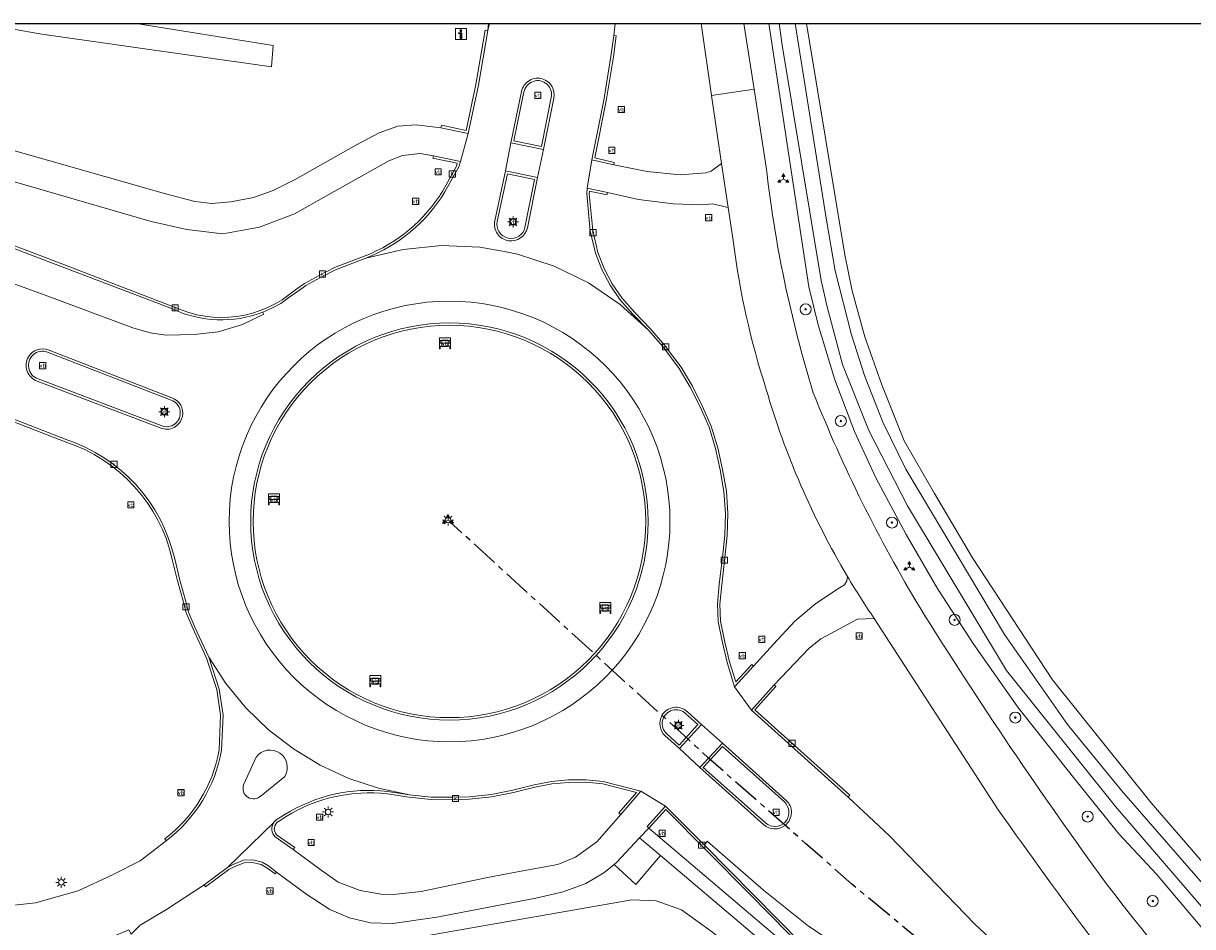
# Model space of a CAD drawing. Header units: metres. Extents: x 229229 to 231729, y 593167 to 595667.
# Tile 103 of 256: x 229549 to 229655, y 595585 to 595667. Entities that reach past the tile are written whole.
import ezdxf
from ezdxf.enums import TextEntityAlignment as Align

# ---------------------------------------------------------------- set-up
doc = ezdxf.new("R2010")
doc.units = ezdxf.units.M
doc.linetypes.add('CENTERX2', pattern=[4, 2.5, -0.5, 0.5, -0.5])
for name, color, linetype, lineweight in [('B-WE-GR-BOOM-S', 90, 'Continuous', 25), ('B-WE-GR-GRAS-GV', 60, 'Continuous', 13), ('B-WE-GR-GROENVOORZIENING-GV', 80, 'Continuous', 18), ('B-WE-IE-MEUBILAIR_WEGMEUBILAIR-S', 7, 'Continuous', 25), ('B-WE-KL-ET_LS_OV_LICHTMAST-S', 190, 'Continuous', 25), ('B-WE-OG-WATER-GV', 130, 'Continuous', 18), ('B-WE-OG-WATER_SLOOT-GV', 120, 'Continuous', 18), ('B-WE-OG-WEG-GV', 7, 'Continuous', 18), ('B-WE-RI-GWA_KOLK-S', 30, 'Continuous', 25), ('B-WE-VH-VERHARDING_ASFALT-GV', 252, 'Continuous', 18), ('B-WE-VH-VERHARDING_BEDRIJFSVLOERPLAAT-GV', 252, 'Continuous', 18), ('B-WE-VH-VERHARDING_BETON-GV', 252, 'Continuous', 18), ('B-WE-VH-VERHARDING_GESLOTEN-GV', 252, 'Continuous', 18), ('B-WE-VH-VERHARDING_OPEN-GV', 252, 'Continuous', 18), ('B-WE-VH-VERHARDING_TEGEL-GV', 252, 'Continuous', 18), ('B-WE-VW-BEWEGWIJZERING_DRAAGCONSTRUCTIE-S', 7, 'Continuous', 25), ('B-WE-VW-VERKEERSTEKEN_BORD-S', 7, 'Continuous', 25)]:
    doc.layers.add(name, color=color, linetype=linetype, lineweight=lineweight)
doc.layers.add('TOPOT03', color=30, linetype='CENTERX2')
doc.styles.add('NLCS-ISO', font='NLCS-ISO.ttf')

# ---------------------------------------------------------------- blocks, each defined once
blk = doc.blocks.new('SIE-WEG_VERKEERSBORD-SO')
at = {"color": 0, "linetype": 'ByBlock', "lineweight": 18}
blk.add_lwpolyline([(-1.125, -1.125), (1.125, -1.125), (1.125, 1.125), (-1.125, 1.125)], close=True, dxfattribs=at)
at = {"color": 0, "linetype": 'ByBlock', "lineweight": 18, "style": 'NLCS-ISO'}
blk.add_text('vb', height=1.5, dxfattribs=at).set_placement((0, 0), align=Align.MIDDLE_CENTER)
blk = doc.blocks.new('SIE-WEG_SCHRIKHEK-SO')
at = {"color": 0, "linetype": 'ByBlock', "lineweight": 18}
for points in [[(1.75, -1), (1.75, -2), (2, -2), (2, 2), (-2, 2), (-2, -2), (-1.75, -2), (-1.75, -1)], [(-2, 1), (2, 1)], [(-2, 0), (2, 0)], [(-1.75, 1), (-1.75, 0)], [(1.75, 0), (1.75, 1)], [(-2, -1), (2, -1)]]:
    blk.add_lwpolyline(points, dxfattribs=at)
blk = doc.blocks.new('SIE-WEG_VERKEERSBORD_WEGWIJZER-SO')
at = {"linetype": 'ByBlock', "lineweight": 18}
h = blk.add_hatch(color=0, dxfattribs=at)
h.dxf.hatch_style = 1
h.paths.add_polyline_path([(0.5, 1), (0, 2), (-0.5, 1)])
h = blk.add_hatch(color=0, dxfattribs=at)
h.dxf.hatch_style = 1
h.paths.add_polyline_path([(-1.38, -0.22), (-2, -1.15), (-0.88, -1.09)])
h = blk.add_hatch(color=0, dxfattribs=at)
h.dxf.hatch_style = 1
h.paths.add_polyline_path([(1.38, -0.22), (2, -1.15), (0.88, -1.09)])
at = {"color": 0, "linetype": 'ByBlock', "lineweight": 18}
for points in [[(-1.13, -0.65), (0, 0)], [(0, 1), (0, 0)], [(1.13, -0.65), (0, 0)]]:
    blk.add_lwpolyline(points, dxfattribs=at)
for points in [[(0.5, 1), (0, 2), (-0.5, 1)], [(-1.38, -0.22), (-2, -1.15), (-0.88, -1.09)], [(1.38, -0.22), (2, -1.15), (0.88, -1.09)]]:
    blk.add_lwpolyline(points, close=True, dxfattribs=at)
blk = doc.blocks.new('SIE-WEG_VERKEERSBORD_INFORMATIE-SO')
at = {"linetype": 'ByBlock', "lineweight": 18}
h = blk.add_hatch(color=0, dxfattribs=at)
h.dxf.hatch_style = 1
h.paths.add_polyline_path([(0.32, 0.49), (-0.82, 0.49), (-0.82, 0.19), (-0.32, 0.19), (-0.32, -1.62), (0.32, -1.62)])
h = blk.add_hatch(color=0, dxfattribs=at)
h.dxf.hatch_style = 1
edge = h.paths.add_edge_path()
edge.add_arc((0, 1.25), 0.373, 0, 360)
at = {"color": 0, "linetype": 'ByBlock', "lineweight": 18}
for points in [[(-2, -2), (2, -2), (2, 2), (-2, 2)], [(0.32, 0.49), (-0.82, 0.49), (-0.82, 0.19), (-0.32, 0.19), (-0.32, -1.62), (0.32, -1.62)]]:
    blk.add_lwpolyline(points, close=True, dxfattribs=at)
blk.add_circle((0, 1.25), 0.373, dxfattribs=at)
blk = doc.blocks.new('SKL-ET_OV_LICHTMAST-SO')
at = {"color": 0, "linetype": 'ByBlock', "lineweight": 18}
for points in [[(-1.25, 0), (-2, 0)], [(-1.41, 1.41), (-0.88, 0.88)], [(0, 2), (0, 1.25)], [(0.88, 0.88), (1.41, 1.41)], [(2, 0), (1.25, 0)], [(-1.41, -1.41), (-0.88, -0.88)], [(0, -1.25), (0, -2)], [(0.88, -0.88), (1.41, -1.41)]]:
    blk.add_lwpolyline(points, dxfattribs=at)
blk.add_circle((0, 0), 1, dxfattribs=at)
blk = doc.blocks.new('SRI-KOLK-SO')
at = {"color": 0, "linetype": 'ByBlock', "lineweight": 18}
blk.add_lwpolyline([(-1.125, -1.125), (1.125, -1.125), (1.125, 1.125), (-1.125, 1.125)], close=True, dxfattribs=at)
at = {"color": 0, "linetype": 'ByBlock', "lineweight": 18, "style": 'NLCS-ISO'}
blk.add_text('k', height=1.5, dxfattribs=at).set_placement((0, 0), align=Align.MIDDLE_CENTER)
blk = doc.blocks.new('SGR-BOOM_01-SO')
at = {"linetype": 'ByBlock', "lineweight": 18}
h = blk.add_hatch(color=0, dxfattribs=at)
h.dxf.hatch_style = 1
edge = h.paths.add_edge_path()
edge.add_arc((0, 0), 0.25, 0, 360)
at = {"color": 0, "linetype": 'ByBlock', "lineweight": 18}
for radius in [2, 0.25]:
    blk.add_circle((0, 0), radius, dxfattribs=at)

msp = doc.modelspace()

# ---------------------------------------------------------------- linework, layer by layer
msp.add_lwpolyline([(231729.346, 593166.818), (229229.346, 593166.818), (229229.346, 595666.818), (231729.346, 595666.818)], close=True)
at = {"layer": 'B-WE-GR-GRAS-GV'}
msp.add_lwpolyline([(229619.994, 595666.818), (229623.459, 595645.85), (229624.139, 595642.594), (229625.262, 595638.424), (229626.804, 595634.084), (229628.823, 595629.014), (229631.588, 595624.22), (229635.023, 595618.399), (229642.269, 595607.344), (229651.186, 595596.22), (229658.957, 595587.245)], dxfattribs=at)
at = {"layer": 'B-WE-GR-GROENVOORZIENING-GV'}
for points in [[(229614.311, 595666.818), (229615.239, 595660.869), (229616.343, 595653.793)], [(229656.789, 595583.726), (229651.671, 595589.754), (229648.257, 595593.401), (229644.157, 595598.52), (229639.135, 595604.894), (229635.127, 595610.563), (229631.881, 595615.561), (229629.03, 595620.533), (229626.271, 595625.662), (229624.323, 595629.845), (229622.547, 595634.517), (229621.057, 595639.5), (229620.199, 595642.955), (229616.579, 595666.818)]]:
    msp.add_lwpolyline(points, dxfattribs=at)
for points in [[(229616.343, 595653.793, 0.0467789), (229620.609, 595633.35)], [(229620.609, 595633.35, 0.0404964), (229630.269, 595613.869)], [(229630.269, 595613.869, 0.0180883), (229647.125, 595588.911)], [(229647.125, 595588.911, 0.0387156), (229701.202, 595529.192)]]:
    msp.add_lwpolyline(points, format="xyb", dxfattribs=at)
at = {"layer": 'B-WE-OG-WATER-GV'}
for points in [[(229617.504, 595666.818), (229617.788, 595664.841), (229621.317, 595643.523), (229621.867, 595641.137), (229623.261, 595635.926), (229625.645, 595629.944), (229629.131, 595623.117), (229638.099, 595608.199), (229647.955, 595595.889), (229661.678, 595579.927), (229685.312, 595553.766)], [(229685.312, 595553.766), (229686.39, 595552.472), (229687.36, 595551.394), (229687.744, 595551.346), (229688.127, 595551.741), (229688.115, 595552.065), (229687.971, 595552.544), (229684.449, 595556.451), (229661.974, 595581.861), (229648.502, 595597.324), (229643.623, 595603.297), (229637.909, 595611.454), (229628.989, 595626.446), (229626.898, 595630.704), (229625.247, 595634.924), (229624.073, 595638.594), (229622.592, 595644.388), (229621.774, 595649.17), (229618.965, 595666.818)]]:
    msp.add_lwpolyline(points, dxfattribs=at)
at = {"layer": 'B-WE-OG-WATER_SLOOT-GV'}
for points in [[(229545.228, 595666.818), (229550.751, 595665.837), (229571.561, 595662.872), (229571.704, 595664.806)], [(229571.704, 595664.806), (229559.298, 595666.818)], [(229616.579, 595666.818), (229620.199, 595642.955), (229621.057, 595639.5), (229622.547, 595634.517), (229624.323, 595629.845), (229626.271, 595625.662), (229629.03, 595620.533), (229631.881, 595615.561), (229635.127, 595610.563), (229639.135, 595604.894), (229644.157, 595598.52), (229648.257, 595593.401), (229651.671, 595589.754), (229656.789, 595583.726)], [(229621.317, 595643.523), (229617.788, 595664.841), (229617.504, 595666.818)], [(229618.965, 595666.818), (229621.774, 595649.17), (229622.592, 595644.388), (229624.073, 595638.594), (229625.247, 595634.924), (229626.898, 595630.704), (229628.989, 595626.446), (229637.909, 595611.454), (229643.623, 595603.297), (229648.502, 595597.324), (229661.974, 595581.861)], [(229658.957, 595587.245), (229651.186, 595596.22), (229642.269, 595607.344), (229635.023, 595618.399), (229631.588, 595624.22), (229628.823, 595629.014), (229626.804, 595634.084), (229625.262, 595638.424), (229624.139, 595642.594), (229623.459, 595645.85), (229619.994, 595666.818)], [(229661.678, 595579.927), (229647.955, 595595.889), (229638.099, 595608.199), (229629.131, 595623.117), (229625.645, 595629.944), (229623.261, 595635.926), (229621.867, 595641.137), (229621.317, 595643.523)], [(229661.184, 595543.953), (229644.698, 595557.028), (229626.3, 595572.08), (229611.466, 595584.497), (229608.668, 595586.536), (229606.375, 595587.326), (229604.192, 595587.431), (229586.581, 595584.341), (229568.8, 595581.093), (229565.142, 595580.189), (229563.953, 595579.457), (229563.352, 595577.914), (229564.054, 595574.389), (229564.728, 595573.37), (229565.877, 595573.169), (229567.052, 595573.056), (229591.394, 595577.529), (229603.151, 595580.167), (229605.01, 595580.498), (229623.88, 595565.405), (229629.073, 595561.328), (229647.082, 595547.159), (229652.956, 595542.424), (229659.78, 595537.493)]]:
    msp.add_lwpolyline(points, dxfattribs=at)
at = {"layer": 'B-WE-OG-WEG-GV'}
for points in [[(229552.879, 595628.919), (229546.336, 595631.448), (229542.609, 595632.872), (229542.687, 595633.077), (229540.713, 595633.801), (229533.921, 595637.181), (229528.513, 595639.909), (229523.017, 595642.149), (229512.993, 595645.313), (229501.599, 595648.233), (229490.211, 595650.459), (229479.604, 595652.003), (229377.802, 595666.818)], [(229508.594, 595666.818), (229535.239, 595658.976), (229561.879, 595651.415), (229564.626, 595650.692), (229566.156, 595650.498), (229567.885, 595650.653), (229569.916, 595651.04), (229571.69, 595651.674), (229573.685, 595652.681), (229579.198, 595655.796), (229581.294, 595656.913), (229583.002, 595657.496), (229584.656, 595657.62), (229586.896, 595657.36), (229586.958, 595657.593), (229589.185, 595657.109), (229590.061, 595661.275), (229590.893, 595666.2), (229591.129, 595666.168), (229591.189, 595666.818)], [(229559.298, 595666.818), (229571.704, 595664.806), (229571.561, 595662.872), (229550.751, 595665.837), (229545.228, 595666.818)], [(229602.541, 595665.731), (229602.759, 595665.702), (229602.503, 595663.779), (229601.867, 595659.811), (229600.813, 595654.638), (229602.584, 595654.226), (229602.534, 595654.012), (229605.561, 595653.411), (229608.567, 595653.097), (229610.876, 595653.275), (229611.357, 595653.432), (229612.31, 595654.116), (229611.913, 595656.776), (229611.401, 595660.27), (229610.443, 595666.818)], [(229602.679, 595666.818), (229602.541, 595665.731)], [(229587.065, 595651.662), (229588.299, 595653.895), (229588.375, 595654.149), (229586.16, 595654.621), (229586.217, 595654.83), (229585.005, 595655.021), (229583.401, 595654.856), (229582.189, 595654.372), (229576.732, 595651.324), (229573.631, 595649.569), (229570.47, 595648.358), (229567.143, 595647.768), (229563.878, 595648.141), (229560.656, 595648.879), (229535.883, 595656.053), (229534.817, 595652.035), (229545.282, 595649.242), (229544.933, 595647.93), (229552.404, 595645.104), (229562.669, 595641.157)], [(229601.969, 595651.507), (229601.923, 595651.292), (229600.336, 595651.625), (229600.311, 595651.384), (229600.635, 595648.056), (229601.09, 595646.064), (229601.67, 595644.611), (229602.405, 595643.222), (229603.271, 595641.943), (229604.439, 595640.62), (229605.847, 595639.183), (229607.148, 595637.683), (229608.646, 595635.683), (229609.662, 595633.964), (229610.553, 595632.171), (229611.371, 595630.321), (229611.966, 595628.355), (229612.393, 595626.409), (229612.738, 595624.443), (229612.878, 595622.436), (229612.815, 595620.438), (229612.608, 595618.423), (229612.317, 595615.965), (229612.148, 595614.223), (229612.198, 595612.675), (229612.569, 595610.906), (229613.014, 595608.972), (229613.582, 595607.16), (229615.038, 595608.738), (229615.2, 595608.589), (229617.017, 595610.586), (229618.947, 595612.669), (229620.848, 595614.264), (229622.966, 595615.687), (229623.423, 595615.965), (229623.646, 595616.328), (229623.696, 595616.73)], [(229613.351, 595647.146), (229612.904, 595650.136), (229611.483, 595650.486), (229610.513, 595650.384), (229607.908, 595650.479), (229604.793, 595650.853), (229601.969, 595651.507)], [(229573.714, 595642.689), (229574.161, 595642.99), (229574.534, 595643.256), (229575.879, 595643.992), (229577.253, 595644.693), (229580.02, 595645.761)], [(229566.821, 595601.002), (229566.943, 595604.146), (229566.605, 595606.472), (229565.674, 595609.33), (229564.419, 595612.04), (229563.838, 595613.409), (229563.578, 595614.388), (229563.034, 595616.319), (229562.573, 595618.255)], [(229637.359, 595595.575), (229626.121, 595612.914), (229624.623, 595612.848), (229621.299, 595611.065), (229620.2, 595610.184), (229617.06, 595606.887), (229617.223, 595606.74), (229615.327, 595604.635), (229623.914, 595596.905), (229623.767, 595596.741), (229627.492, 595593.217), (229635.223, 595585.237), (229641.285, 595579.582), (229650.065, 595571.424), (229658.379, 595563.255)], [(229572.018, 595593.312), (229573.656, 595592.168), (229573.524, 595591.991), (229575.919, 595590.204), (229577.583, 595589.042), (229579.57, 595588.277), (229581.473, 595587.938), (229582.601, 595587.895), (229585.093, 595588.168), (229591.124, 595589.444), (229594.294, 595590.065), (229597.473, 595590.63), (229599.081, 595591.279), (229601.02, 595592.693), (229603.179, 595595.17), (229603.013, 595595.314), (229604.599, 595597.143), (229601.552, 595597.924), (229600.036, 595598.089), (229598.452, 595598.067), (229596.926, 595597.933), (229595.383, 595597.634), (229593.454, 595597.135), (229591.471, 595596.765), (229589.47, 595596.541), (229587.985, 595596.493), (229585.992, 595596.512), (229584.013, 595596.726), (229582.021, 595597.024)], [(229572.868, 595594.961), (229572.176, 595594.536)], [(229545.467, 595586.63), (229550.182, 595587.146), (229554.05, 595588.234), (229557.165, 595589.678), (229559.658, 595590.947), (229562.014, 595592.766), (229561.885, 595592.944)], [(229623.013, 595577.663), (229606.76, 595591.437), (229604.533, 595588.81), (229602.587, 595590.629), (229601.642, 595589.865), (229600.024, 595588.917), (229597.96, 595588.141), (229595.491, 595587.572), (229586.514, 595585.871), (229582.53, 595585.293), (229580.522, 595585.35), (229578.622, 595585.8), (229576.833, 595586.552), (229574.656, 595587.978), (229572.002, 595589.945), (229571.871, 595589.768), (229571.143, 595590.321), (229570.621, 595590.629), (229569.846, 595590.815), (229569.065, 595590.791), (229568.246, 595590.446), (229567.704, 595590.18), (229565.58, 595588.619), (229565.45, 595588.796), (229562.041, 595586.544), (229559.651, 595585.137), (229558.862, 595584.309)], [(229586.581, 595584.341), (229604.192, 595587.431), (229606.375, 595587.326), (229608.668, 595586.536), (229611.466, 595584.497)]]:
    msp.add_lwpolyline(points, dxfattribs=at)
for points in [[(229580.02, 595645.761, 0.1645281), (229587.065, 595651.662)], [(229616.345, 595633.66, -0.0467172), (229613.351, 595647.146)], [(229562.669, 595641.157, 0.2982358), (229573.714, 595642.689)], [(229587.66, 595639.472, 0.4142471), (229569.888, 595621.7)], [(229605.432, 595621.7, 0.4142471), (229587.66, 595639.472)], [(229623.696, 595616.73, -0.0634803), (229616.345, 595633.66)], [(229562.573, 595618.255, 0.2638767), (229552.879, 595628.919)], [(229569.888, 595621.7, 0.4142471), (229587.66, 595603.928)], [(229587.66, 595603.928, 0.4142471), (229605.432, 595621.7)], [(229561.885, 595592.944, 0.1866861), (229566.821, 595601.002)], [(229582.021, 595597.024, 0.1699018), (229572.868, 595594.961)], [(229654.95, 595572.02, -0.0131369), (229637.359, 595595.575)], [(229572.176, 595594.536, 0.46573), (229572.018, 595593.312)]]:
    msp.add_lwpolyline(points, format="xyb", dxfattribs=at)
msp.add_lwpolyline([(229605.721, 595593.932), (229623.761, 595578.575), (229623.887, 595578.755), (229614.794, 595587.99), (229607.243, 595595.603)], close=True, dxfattribs=at)
at = {"layer": 'B-WE-VH-VERHARDING_ASFALT-GV'}
for points in [[(229377.802, 595666.818), (229479.604, 595652.003), (229490.211, 595650.459), (229501.599, 595648.233), (229512.993, 595645.313), (229523.017, 595642.149), (229528.513, 595639.909), (229533.921, 595637.181), (229540.713, 595633.801), (229542.687, 595633.077), (229546.415, 595631.653), (229552.953, 595629.126)], [(229498.692, 595666.818), (229513.648, 595662.429), (229534.697, 595656.388), (229535.883, 595656.053), (229560.656, 595648.879), (229563.878, 595648.141), (229567.143, 595647.768), (229570.47, 595648.358), (229573.631, 595649.569), (229576.732, 595651.324), (229582.189, 595654.372), (229583.401, 595654.856), (229585.005, 595655.021), (229586.217, 595654.83), (229588.654, 595654.315), (229589.36, 595656.832)], [(229589.36, 595656.832), (229586.896, 595657.36), (229584.656, 595657.62), (229583.002, 595657.496), (229581.294, 595656.913), (229579.198, 595655.796), (229573.685, 595652.681), (229571.69, 595651.674), (229569.916, 595651.04), (229567.885, 595650.653), (229566.156, 595650.498), (229564.626, 595650.692), (229561.879, 595651.415), (229535.239, 595658.976), (229508.594, 595666.818)], [(229580.1, 595645.556), (229583.478, 595646.343), (229586.937, 595646.687), (229590.41, 595646.547), (229592.794, 595646.115), (229593.83, 595645.927), (229597.131, 595644.839), (229600.25, 595643.303), (229603.125, 595641.349), (229605.685, 595639.034), (229604.278, 595640.47), (229603.097, 595641.808), (229602.216, 595643.109), (229601.47, 595644.518), (229600.879, 595645.998), (229600.417, 595648.021), (229600.09, 595651.385), (229600.142, 595651.891), (229600.555, 595654.472), (229601.651, 595659.85), (229602.285, 595663.811), (229602.541, 595665.731), (229602.679, 595666.818)], [(229591.293, 595666.818), (229591.129, 595666.168), (229590.306, 595661.22), (229589.36, 595656.832), (229588.654, 595654.315), (229588.503, 595653.809), (229587.255, 595651.551)], [(229591.189, 595666.818), (229591.129, 595666.168), (229591.293, 595666.818)], [(229616.343, 595653.793), (229615.239, 595660.869), (229611.401, 595660.27), (229611.913, 595656.776), (229612.31, 595654.116), (229612.904, 595650.136), (229613.351, 595647.146)], [(229592.745, 595653.464), (229593.235, 595655.998), (229594.192, 595660.646)], [(229597.1, 595660.044), (229596.169, 595655.398), (229595.622, 595652.862), (229594.719, 595648.294)], [(229591.768, 595648.931), (229592.745, 595653.464)], [(229641.285, 595579.582), (229635.223, 595585.237), (229627.492, 595593.217), (229623.767, 595596.741), (229615.016, 595604.619), (229613.486, 595606.731), (229612.802, 595608.914), (229612.354, 595610.859), (229611.979, 595612.649), (229611.928, 595614.23), (229612.098, 595615.989), (229612.244, 595617.218), (229612.389, 595618.447), (229612.595, 595620.453), (229612.658, 595622.432), (229612.519, 595624.416), (229612.177, 595626.366), (229611.753, 595628.299), (229611.164, 595630.244), (229610.354, 595632.078), (229609.469, 595633.859), (229608.463, 595635.561), (229606.977, 595637.545), (229605.685, 595639.034), (229603.125, 595641.349), (229600.25, 595643.303), (229597.131, 595644.839), (229593.83, 595645.927), (229592.794, 595646.115), (229590.41, 595646.547), (229586.937, 595646.687), (229583.478, 595646.343), (229580.1, 595645.556), (229577.343, 595644.492), (229575.982, 595643.797), (229574.651, 595643.069), (229574.286, 595642.809), (229573.117, 595641.983), (229572.386, 595641.451), (229571.592, 595641.018), (229570.763, 595640.656), (229570.865, 595640.477), (229568.927, 595639.54), (229566.733, 595638.877), (229564.563, 595638.63), (229562.009, 595638.59), (229560.562, 595638.772), (229559.008, 595639.232), (229551.058, 595642.209), (229545.802, 595644.115)], [(229551.344, 595637.245), (229562.538, 595632.898)], [(229561.481, 595630.178), (229550.35, 595634.419)], [(229562.787, 595618.305), (229563.247, 595616.374), (229563.79, 595614.446), (229564.047, 595613.481), (229564.62, 595612.129), (229565.879, 595609.411), (229567.428, 595607.022), (229569.236, 595604.822), (229571.279, 595602.838), (229573.532, 595601.097), (229575.967, 595599.621), (229578.552, 595598.427), (229581.255, 595597.531), (229584.041, 595596.944), (229586.005, 595596.732), (229587.982, 595596.713), (229589.454, 595596.761), (229591.439, 595596.983), (229593.406, 595597.35), (229595.334, 595597.849), (229596.895, 595598.151), (229598.441, 595598.287), (229600.046, 595598.309), (229601.591, 595598.141), (229604.998, 595597.268), (229607.225, 595595.917), (229610.745, 595592.393), (229611.01, 595592.742), (229616.088, 595588.302), (229620.159, 595585.049), (229625.606, 595581.453)], [(229623.696, 595616.73), (229623.646, 595616.328), (229623.423, 595615.965), (229622.966, 595615.687), (229620.848, 595614.264), (229618.947, 595612.669), (229617.017, 595610.586), (229615.2, 595608.589), (229613.486, 595606.731)], [(229613.486, 595606.731), (229615.016, 595604.619), (229617.06, 595606.887), (229620.2, 595610.184), (229621.299, 595611.065), (229624.623, 595612.848), (229626.121, 595612.914)], [(229626.121, 595612.914), (229637.359, 595595.575)], [(229582.05, 595597.242), (229584.041, 595596.944), (229581.255, 595597.531), (229578.552, 595598.427), (229575.967, 595599.621), (229573.532, 595601.097), (229571.279, 595602.838), (229569.236, 595604.822), (229567.428, 595607.022), (229565.879, 595609.411), (229566.82, 595606.522), (229567.164, 595604.158), (229567.04, 595600.982)], [(229609.229, 595604.446), (229610.473, 595603.311)], [(229610.473, 595603.311), (229612.373, 595601.613), (229618.134, 595596.463)], [(229616.128, 595594.233), (229610.336, 595599.403), (229608.486, 595601.12), (229607.204, 595602.289)], [(229569.031, 595597.84), (229570.172, 595600.364)], [(229572.748, 595598.603), (229570.603, 595596.862)], [(229571.761, 595594.432), (229567.576, 595590.362), (229568.155, 595590.646), (229569.017, 595591.01), (229569.869, 595591.036), (229570.704, 595590.835), (229571.266, 595590.504), (229572.002, 595589.945), (229574.656, 595587.978), (229576.833, 595586.552), (229578.622, 595585.8), (229580.522, 595585.35), (229582.53, 595585.293), (229586.514, 595585.871), (229595.491, 595587.572), (229597.96, 595588.141), (229600.024, 595588.917), (229601.642, 595589.865), (229602.587, 595590.629), (229602.795, 595590.797), (229604.881, 595593.029), (229605.721, 595593.932), (229605.561, 595594.077), (229607.225, 595595.917), (229604.998, 595597.268)], [(229604.998, 595597.268), (229603.179, 595595.17), (229601.02, 595592.693), (229599.081, 595591.279), (229597.473, 595590.63), (229594.294, 595590.065), (229591.124, 595589.444), (229585.093, 595588.168), (229582.601, 595587.895), (229581.473, 595587.938), (229579.57, 595588.277), (229577.583, 595589.042), (229575.919, 595590.204), (229573.524, 595591.991), (229571.874, 595593.145)], [(229548.776, 595581.772), (229552.49, 595582.451), (229555.916, 595583.568), (229558.632, 595584.707), (229558.862, 595584.309), (229559.651, 595585.137), (229562.041, 595586.544), (229565.45, 595588.796), (229567.576, 595590.362), (229571.761, 595594.432), (229571.796, 595594.481), (229571.825, 595594.517), (229571.853, 595594.549), (229571.88, 595594.577), (229571.907, 595594.604), (229571.934, 595594.629), (229571.967, 595594.656), (229571.997, 595594.679), (229572.034, 595594.705), (229572.059, 595594.722), (229572.752, 595595.148)], [(229562.014, 595592.766), (229559.658, 595590.947), (229557.165, 595589.678), (229554.05, 595588.234), (229550.182, 595587.146), (229545.467, 595586.63)]]:
    msp.add_lwpolyline(points, dxfattribs=at)
for points in [[(229594.192, 595660.646, -0.4599738), (229596.148, 595661.766)], [(229596.148, 595661.766, -0.3785176), (229597.1, 595660.044)], [(229620.609, 595633.35, -0.0467789), (229616.343, 595653.793)], [(229587.255, 595651.551, -0.1645568), (229580.1, 595645.556)], [(229593.023, 595647.133, -0.4325053), (229591.768, 595648.931)], [(229594.719, 595648.294, -0.3931145), (229593.023, 595647.133)], [(229613.351, 595647.146, 0.0467172), (229616.345, 595633.66)], [(229567.715, 595621.7, -0.4142113), (229587.671, 595641.656)], [(229587.671, 595641.656, -0.4142259), (229607.628, 595621.7)], [(229550.35, 595634.419, -0.4786848), (229549.538, 595636.606)], [(229549.538, 595636.606, -0.3617389), (229551.344, 595637.245)], [(229616.345, 595633.66, 0.0634803), (229623.696, 595616.73)], [(229630.269, 595613.869, -0.0404964), (229620.609, 595633.35)], [(229562.538, 595632.898, -0.3794134), (229563.485, 595631.209)], [(229563.485, 595631.209, -0.4715842), (229561.481, 595630.178)], [(229552.953, 595629.126, -0.263715), (229562.787, 595618.305)], [(229587.671, 595601.743, -0.4142259), (229567.715, 595621.7)], [(229607.628, 595621.7, -0.4142406), (229587.671, 595601.743)], [(229623.696, 595616.73, 0.0145374), (229626.121, 595612.914)], [(229626.121, 595612.914, -0.0145374), (229623.696, 595616.73)], [(229647.125, 595588.911, -0.0180883), (229630.269, 595613.869)], [(229606.904, 595604.12, -0.4932862), (229609.229, 595604.446)], [(229607.204, 595602.289, -0.3527392), (229606.904, 595604.12)], [(229567.04, 595600.982, -0.1872583), (229562.014, 595592.766)], [(229570.172, 595600.364, -0.9602711), (229572.748, 595598.603)], [(229570.603, 595596.862, -0.8063676), (229569.031, 595597.84)], [(229572.752, 595595.148, -0.1699329), (229582.05, 595597.242)], [(229618.134, 595596.463, -0.463271), (229618.049, 595594.173)], [(229637.359, 595595.575, 0.0131369), (229654.95, 595572.02)], [(229571.874, 595593.145, -0.3551022), (229571.761, 595594.432)], [(229618.049, 595594.173, -0.3622993), (229616.128, 595594.233)], [(229701.202, 595529.192, -0.0387156), (229647.125, 595588.911)]]:
    msp.add_lwpolyline(points, format="xyb", dxfattribs=at)
for points in [[(229596.169, 595655.398), (229593.235, 595655.998), (229592.745, 595653.464), (229595.622, 595652.862)], [(229600.555, 595654.472), (229600.142, 595651.891), (229601.969, 595651.507), (229604.793, 595650.853), (229607.908, 595650.479), (229610.513, 595650.384), (229611.483, 595650.486), (229612.904, 595650.136), (229612.31, 595654.116), (229611.357, 595653.432), (229610.876, 595653.275), (229608.567, 595653.097), (229605.561, 595653.411), (229602.534, 595654.012)], [(229610.336, 595599.403), (229612.373, 595601.613), (229610.473, 595603.311), (229608.486, 595601.12)]]:
    msp.add_lwpolyline(points, close=True, dxfattribs=at)
at = {"layer": 'B-WE-VH-VERHARDING_BEDRIJFSVLOERPLAAT-GV'}
for points in [[(229586.896, 595657.36), (229589.36, 595656.832), (229590.306, 595661.22), (229591.129, 595666.168), (229590.893, 595666.2), (229590.061, 595661.275), (229589.185, 595657.109), (229586.958, 595657.593)], [(229602.541, 595665.731), (229602.285, 595663.811), (229601.651, 595659.85), (229600.555, 595654.472), (229602.534, 595654.012), (229602.584, 595654.226), (229600.813, 595654.638), (229601.867, 595659.811), (229602.503, 595663.779), (229602.759, 595665.702)], [(229601.969, 595651.507), (229600.142, 595651.891), (229600.09, 595651.385), (229600.417, 595648.021), (229600.879, 595645.998), (229601.47, 595644.518), (229602.216, 595643.109), (229603.097, 595641.808), (229604.278, 595640.47), (229605.685, 595639.034), (229606.977, 595637.545), (229608.463, 595635.561), (229609.469, 595633.859), (229610.354, 595632.078), (229611.164, 595630.244), (229611.753, 595628.299), (229612.177, 595626.366), (229612.519, 595624.416), (229612.658, 595622.432), (229612.595, 595620.453), (229612.389, 595618.447), (229612.244, 595617.218), (229612.098, 595615.989), (229611.928, 595614.23), (229611.979, 595612.649), (229612.354, 595610.859), (229612.802, 595608.914), (229613.486, 595606.731), (229615.2, 595608.589), (229615.038, 595608.738), (229613.582, 595607.16), (229613.014, 595608.972), (229612.569, 595610.906), (229612.198, 595612.675), (229612.148, 595614.223), (229612.317, 595615.965), (229612.608, 595618.423), (229612.815, 595620.438), (229612.878, 595622.436), (229612.738, 595624.443), (229612.393, 595626.409), (229611.966, 595628.355), (229611.371, 595630.321), (229610.553, 595632.171), (229609.662, 595633.964), (229608.646, 595635.683), (229607.148, 595637.683), (229605.847, 595639.183), (229604.439, 595640.62), (229603.271, 595641.943), (229602.405, 595643.222), (229601.67, 595644.611), (229601.09, 595646.064), (229600.635, 595648.056), (229600.311, 595651.384), (229600.336, 595651.625), (229601.923, 595651.292)], [(229623.767, 595596.741), (229623.914, 595596.905), (229615.327, 595604.635), (229617.223, 595606.74), (229617.06, 595606.887), (229615.016, 595604.619)], [(229623.887, 595578.755), (229624.009, 595578.929), (229610.745, 595592.393), (229607.225, 595595.917), (229605.561, 595594.077), (229605.721, 595593.932), (229607.243, 595595.603), (229614.794, 595587.99)], [(229572.002, 595589.945), (229571.266, 595590.504), (229570.704, 595590.835), (229569.869, 595591.036), (229569.017, 595591.01), (229568.155, 595590.646), (229567.576, 595590.362), (229565.45, 595588.796), (229565.58, 595588.619), (229567.704, 595590.18), (229568.246, 595590.446), (229569.065, 595590.791), (229569.846, 595590.815), (229570.621, 595590.629), (229571.143, 595590.321), (229571.871, 595589.768)]]:
    msp.add_lwpolyline(points, close=True, dxfattribs=at)
for points in [[(229596.148, 595661.766, 0.4599738), (229594.192, 595660.646)], [(229597.1, 595660.044, 0.3785176), (229596.148, 595661.766)], [(229594.408, 595660.603, -1.0169), (229596.885, 595660.09)], [(229587.065, 595651.662, -0.1645281), (229580.02, 595645.761)], [(229580.1, 595645.556, 0.1645568), (229587.255, 595651.551)], [(229591.768, 595648.931, 0.4325053), (229593.023, 595647.133)], [(229594.504, 595648.34, -0.9893596), (229591.983, 595648.886)], [(229593.023, 595647.133, 0.3931145), (229594.719, 595648.294)], [(229573.714, 595642.689, -0.2982358), (229562.669, 595641.157)], [(229562.583, 595640.954, 0.2051383), (229570.763, 595640.656)], [(229587.66, 595639.692, 0.4142952), (229569.668, 595621.7)], [(229605.652, 595621.7, 0.4142952), (229587.66, 595639.692)], [(229569.888, 595621.7, -0.4142471), (229587.66, 595639.472)], [(229587.66, 595639.472, -0.4142471), (229605.432, 595621.7)], [(229549.538, 595636.606, 0.4786848), (229550.35, 595634.419)], [(229551.344, 595637.245, 0.3617389), (229549.538, 595636.606)], [(229550.424, 595634.626, -1.0170807), (229551.266, 595637.039)], [(229562.462, 595632.691, -1.0403988), (229561.564, 595630.382)], [(229563.485, 595631.209, 0.3794134), (229562.538, 595632.898)], [(229561.481, 595630.178, 0.4715842), (229563.485, 595631.209)], [(229552.879, 595628.919, -0.2638767), (229562.573, 595618.255)], [(229562.787, 595618.305, 0.263715), (229552.953, 595629.126)], [(229569.668, 595621.7, 0.4142952), (229587.66, 595603.708)], [(229587.66, 595603.928, -0.4142471), (229569.888, 595621.7)], [(229587.66, 595603.708, 0.4141841), (229605.652, 595621.7)], [(229605.432, 595621.7, -0.4142471), (229587.66, 595603.928)], [(229609.229, 595604.446, 0.4932862), (229606.904, 595604.12)], [(229607.351, 595602.453, -1.0247307), (229609.078, 595604.286)], [(229606.904, 595604.12, 0.3527392), (229607.204, 595602.289)], [(229566.821, 595601.002, -0.1866861), (229561.885, 595592.944)], [(229562.014, 595592.766, 0.1872583), (229567.04, 595600.982)], [(229582.05, 595597.242, 0.1699329), (229572.752, 595595.148)], [(229572.868, 595594.961, -0.1699018), (229582.021, 595597.024)], [(229617.987, 595596.3, -0.9928006), (229616.274, 595594.397)], [(229618.049, 595594.173, 0.463271), (229618.134, 595596.463)], [(229571.761, 595594.432, 0.3551022), (229571.874, 595593.145)], [(229572.018, 595593.312, -0.46573), (229572.176, 595594.536)], [(229616.128, 595594.233, 0.3622993), (229618.049, 595594.173)]]:
    msp.add_lwpolyline(points, format="xyb", dxfattribs=at)
for points in [[(229594.192, 595660.646), (229593.235, 595655.998)], [(229593.235, 595655.998), (229596.169, 595655.398), (229597.1, 595660.044)], [(229593.495, 595656.169), (229594.408, 595660.603)], [(229596.885, 595660.09), (229595.997, 595655.658), (229593.495, 595656.169)], [(229587.255, 595651.551), (229588.503, 595653.809), (229588.654, 595654.315), (229586.217, 595654.83), (229586.16, 595654.621), (229588.375, 595654.149), (229588.299, 595653.895), (229587.065, 595651.662)], [(229594.719, 595648.294), (229595.622, 595652.862), (229592.745, 595653.464), (229591.768, 595648.931)], [(229591.983, 595648.886), (229592.914, 595653.204), (229595.364, 595652.691), (229594.504, 595648.34)], [(229562.669, 595641.157), (229552.404, 595645.104), (229544.933, 595647.93), (229544.871, 595647.698), (229562.583, 595640.954)], [(229570.763, 595640.656), (229571.592, 595641.018), (229572.386, 595641.451), (229573.117, 595641.983), (229574.286, 595642.809), (229574.651, 595643.069), (229575.982, 595643.797), (229577.343, 595644.492), (229580.1, 595645.556)], [(229580.02, 595645.761), (229577.253, 595644.693), (229575.879, 595643.992), (229574.534, 595643.256), (229574.161, 595642.99), (229573.714, 595642.689)], [(229551.266, 595637.039), (229562.462, 595632.691)], [(229562.538, 595632.898), (229551.344, 595637.245)], [(229550.35, 595634.419), (229561.481, 595630.178)], [(229561.564, 595630.382), (229550.424, 595634.626)], [(229552.953, 595629.126), (229546.415, 595631.653), (229542.687, 595633.077), (229542.609, 595632.872), (229546.336, 595631.448), (229552.879, 595628.919)], [(229562.573, 595618.255), (229563.034, 595616.319), (229563.578, 595614.388), (229563.838, 595613.409), (229564.419, 595612.04), (229565.674, 595609.33), (229566.605, 595606.472), (229566.943, 595604.146), (229566.821, 595601.002)], [(229567.04, 595600.982), (229567.164, 595604.158), (229566.82, 595606.522), (229565.879, 595609.411), (229564.62, 595612.129), (229564.047, 595613.481), (229563.79, 595614.446), (229563.247, 595616.374), (229562.787, 595618.305)], [(229607.204, 595602.289), (229608.486, 595601.12), (229610.473, 595603.311), (229609.229, 595604.446)], [(229609.078, 595604.286), (229610.163, 595603.296), (229608.471, 595601.432), (229607.351, 595602.453)], [(229612.373, 595601.613), (229610.336, 595599.403), (229616.128, 595594.233)], [(229618.134, 595596.463), (229612.373, 595601.613)], [(229616.274, 595594.397), (229610.65, 595599.419), (229612.388, 595601.305)], [(229612.388, 595601.305), (229617.987, 595596.3)], [(229582.021, 595597.024), (229584.013, 595596.726), (229585.992, 595596.512), (229587.985, 595596.493), (229589.47, 595596.541), (229591.471, 595596.765), (229593.454, 595597.135), (229595.383, 595597.634), (229596.926, 595597.933), (229598.452, 595598.067), (229600.036, 595598.089), (229601.552, 595597.924), (229604.599, 595597.143), (229603.013, 595595.314), (229603.179, 595595.17), (229604.998, 595597.268), (229601.591, 595598.141), (229600.046, 595598.309), (229598.441, 595598.287), (229596.895, 595598.151), (229595.334, 595597.849), (229593.406, 595597.35), (229591.439, 595596.983), (229589.454, 595596.761), (229587.982, 595596.713), (229586.005, 595596.732), (229584.041, 595596.944), (229582.05, 595597.242)], [(229572.752, 595595.148), (229572.059, 595594.722), (229572.034, 595594.705), (229571.997, 595594.679), (229571.967, 595594.656), (229571.934, 595594.629), (229571.907, 595594.604), (229571.88, 595594.577), (229571.853, 595594.549), (229571.825, 595594.517), (229571.796, 595594.481), (229571.761, 595594.432)], [(229572.176, 595594.536), (229572.868, 595594.961)], [(229561.885, 595592.944), (229562.014, 595592.766)], [(229571.874, 595593.145), (229573.524, 595591.991), (229573.656, 595592.168), (229572.018, 595593.312)]]:
    msp.add_lwpolyline(points, dxfattribs=at)
at = {"layer": 'B-WE-VH-VERHARDING_BETON-GV'}
for points in [[(229596.885, 595660.09, 1.0169), (229594.408, 595660.603)], [(229591.983, 595648.886, 0.9893596), (229594.504, 595648.34)], [(229570.763, 595640.656, -0.2051383), (229562.583, 595640.954)], [(229551.266, 595637.039, 1.0170807), (229550.424, 595634.626)], [(229561.564, 595630.382, 1.0403988), (229562.462, 595632.691)], [(229609.078, 595604.286, 1.0247307), (229607.351, 595602.453)], [(229616.274, 595594.397, 0.9928006), (229617.987, 595596.3)]]:
    msp.add_lwpolyline(points, format="xyb", dxfattribs=at)
for points in [[(229594.408, 595660.603), (229593.495, 595656.169), (229595.997, 595655.658), (229596.885, 595660.09)], [(229562.583, 595640.954), (229544.871, 595647.698), (229533.237, 595650.815), (229517.522, 595652.225), (229517.469, 595652.039), (229517.421, 595651.872), (229522.561, 595650.366), (229527.236, 595648.779), (229530.074, 595648.007), (229534.477, 595647.043), (229539.995, 595645.783), (229545.802, 595644.115), (229551.058, 595642.209), (229559.008, 595639.232), (229560.562, 595638.772), (229562.009, 595638.59), (229564.563, 595638.63), (229566.733, 595638.877), (229568.927, 595639.54), (229570.865, 595640.477), (229570.763, 595640.656)], [(229595.364, 595652.691), (229592.914, 595653.204), (229591.983, 595648.886)], [(229594.504, 595648.34), (229595.364, 595652.691)], [(229562.462, 595632.691), (229551.266, 595637.039)], [(229550.424, 595634.626), (229561.564, 595630.382)], [(229607.351, 595602.453), (229608.471, 595601.432), (229610.163, 595603.296), (229609.078, 595604.286)], [(229617.987, 595596.3), (229612.388, 595601.305), (229610.65, 595599.419), (229616.274, 595594.397)]]:
    msp.add_lwpolyline(points, dxfattribs=at)
for points in [[(229605.721, 595593.932), (229604.881, 595593.029), (229606.76, 595591.437), (229623.013, 595577.663), (229623.761, 595578.575)], [(229646.811, 595563.753), (229635.467, 595573.953), (229633.201, 595575.907), (229630.814, 595577.793), (229628.495, 595579.51), (229625.606, 595581.453), (229620.159, 595585.049), (229616.088, 595588.302), (229611.01, 595592.742), (229610.745, 595592.393), (229624.009, 595578.929), (229633.501, 595571.512), (229646.532, 595563.431)]]:
    msp.add_lwpolyline(points, close=True, dxfattribs=at)
at = {"layer": 'B-WE-VH-VERHARDING_GESLOTEN-GV'}
msp.add_lwpolyline([(229610.443, 595666.818), (229611.401, 595660.27), (229615.239, 595660.869), (229614.311, 595666.818)], dxfattribs=at)
at = {"layer": 'B-WE-VH-VERHARDING_OPEN-GV'}
for points in [[(229587.671, 595641.656, 0.4142113), (229567.715, 595621.7)], [(229607.628, 595621.7, 0.4142259), (229587.671, 595641.656)], [(229569.668, 595621.7, -0.4142952), (229587.66, 595639.692)], [(229587.66, 595639.692, -0.4142952), (229605.652, 595621.7)], [(229567.715, 595621.7, 0.4142259), (229587.671, 595601.743)], [(229587.66, 595603.708, -0.4142952), (229569.668, 595621.7)], [(229605.652, 595621.7, -0.4141841), (229587.66, 595603.708)], [(229587.671, 595601.743, 0.4142406), (229607.628, 595621.7)], [(229572.748, 595598.603, 0.9602711), (229570.172, 595600.364)], [(229569.031, 595597.84, 0.8063676), (229570.603, 595596.862)]]:
    msp.add_lwpolyline(points, format="xyb", dxfattribs=at)
for points in [[(229570.172, 595600.364), (229569.031, 595597.84)], [(229570.603, 595596.862), (229572.748, 595598.603)]]:
    msp.add_lwpolyline(points, dxfattribs=at)
at = {"layer": 'B-WE-VH-VERHARDING_TEGEL-GV'}
msp.add_lwpolyline([(229606.76, 595591.437), (229604.881, 595593.029), (229602.795, 595590.797), (229602.587, 595590.629), (229604.533, 595588.81)], close=True, dxfattribs=at)
at = {"layer": 'TOPOT03', "flags": 128}
msp.add_lwpolyline([(230588.75, 593473.421), (230581.964, 593477.495), (230576.478, 593480.779), (230568.5, 593485.467), (230562.317, 593489.176), (230555.737, 593493.058), (230549.49, 593496.741), (230542.237, 593501.025), (230534.83, 593505.334), (230528.803, 593508.84), (230522.598, 593512.386), (230513.669, 593517.499), (230507.123, 593521.21), (230498.704, 593525.982), (230490.641, 593530.517), (230485.092, 593533.579), (230479.555, 593536.798), (230471.284, 593541.66), (230464.876, 593545.569), (230460.484, 593548.31), (230450.856, 593554.42), (230442.88, 593559.699), (230435.108, 593565.298), (230428.304, 593570.123), (230421.778, 593574.872), (230417.708, 593577.983), (230414.117, 593580.743), (230410.504, 593583.528), (230406.046, 593587.019), (230398.606, 593593.041), (230393.072, 593597.73), (230389.05, 593600.941), (230381.784, 593607.032), (230378.158, 593610.2), (230372.234, 593615.023), (230368.289, 593618.273), (230362.646, 593622.77), (230358.78, 593625.947), (230355.446, 593628.708), (230351.867, 593631.658), (230347.963, 593634.737), (230342.651, 593639.061), (230337.461, 593643.401), (230333.992, 593646.29), (230328.866, 593650.381), (230305.619, 593669.88), (230299.281, 593675.194), (230292.956, 593680.508), (230288.686, 593684.155), (230281.596, 593690.121), (230274.272, 593696.282), (230269.932, 593699.884), (230264.902, 593704.105), (230260.978, 593707.315), (230256.83, 593710.842), (230252.285, 593714.72), (230247.918, 593718.329), (230243.312, 593722.236), (230236.405, 593727.995), (230228.919, 593734.237), (230224.506, 593737.917), (230218.038, 593743.419), (230213.918, 593747.031), (230209.506, 593750.899), (230203.144, 593756.734), (230200.468, 593759.17), (230196.535, 593762.766), (230191.257, 593767.923), (230185.473, 593773.981), (230183.357, 593776.209), (230179.489, 593780.494), (230177.296, 593783.011), (230173.729, 593787.317), (230170.923, 593790.744), (230169.611, 593792.38), (230167.121, 593795.633), (230163.928, 593800.087), (230160.736, 593804.739), (230157.649, 593809.431), (230154.94, 593813.707), (230153.355, 593816.244), (230151.308, 593819.709), (230148.743, 593824.065), (230146.488, 593828.037), (230144.703, 593831.264), (230141.978, 593836.549), (230139.558, 593841.168), (230137.378, 593845.459), (230134.651, 593851.025), (230130.937, 593858.779), (230126.8, 593867.416), (230123.25, 593875.038), (230119.946, 593882.058), (230116.836, 593888.662), (230113.604, 593895.641), (230110.11, 593903.063), (230107.168, 593909.419), (230105.502, 593913.006), (230102.387, 593919.657), (230098.055, 593929.051), (230096.234, 593932.905), (230093.883, 593937.974), (230090.521, 593945.181), (230088.935, 593948.597), (230086.743, 593953.318), (230084.926, 593957.228), (230081.89, 593963.759), (230078.822, 593970.448), (230076.695, 593975.1), (230074.104, 593980.667), (230069.332, 593990.974), (230065.68, 593998.808), (230060.417, 594010.013), (230056.644, 594018.034), (230050.029, 594032.147), (230047.28, 594038.125), (230043.621, 594045.817), (230039.587, 594054.71), (230037.774, 594058.575), (230032.725, 594069.34), (230029.104, 594077.213), (230026.701, 594082.363), (230025.043, 594085.986), (230023.055, 594090.516), (230020.504, 594096.168), (230015.542, 594107.837), (230014.37, 594110.673), (230012.811, 594114.511), (230010.499, 594120.378), (230008.653, 594125.509), (230005.73, 594133.857), (230004.662, 594136.937), (230002.992, 594141.768), (230002.124, 594144.48), (230000.035, 594151.143), (229998.555, 594155.926), (229996.989, 594161.359), (229993.518, 594173.199), (229988.977, 594188.799), (229984.46, 594204.354), (229982.471, 594211.43), (229981.206, 594215.708), (229977.262, 594229.133), (229972.676, 594244.862), (229966.879, 594264.602), (229965.162, 594270.492), (229963.059, 594277.634), (229961.573, 594282.76), (229959.827, 594288.512), (229957.989, 594294.362), (229953.018, 594309.634), (229951.185, 594315.172), (229949.25, 594321.054), (229947.164, 594327.657), (229944.961, 594335.447), (229942.365, 594344.21), (229940.144, 594351.544), (229938.712, 594356.593), (229936.739, 594363.37), (229935.171, 594368.663), (229933.37, 594374.619), (229932.56, 594377.479), (229931.341, 594381.919), (229930.123, 594386.151), (229928.25, 594392.615), (229927.228, 594396.441), (229926.091, 594401), (229924.842, 594406.161), (229922.59, 594415.455), (229921.124, 594421.466), (229919.799, 594426.61), (229917.939, 594433.532), (229916.938, 594437.224), (229916.137, 594440.029), (229914.704, 594444.762), (229912.882, 594451.146), (229910.154, 594460.89), (229908.41, 594466.862), (229906.888, 594472.001), (229905.76, 594475.879), (229904.663, 594479.721), (229903.87, 594482.578), (229902.835, 594486.179), (229901.128, 594491.919), (229900.076, 594495.689), (229899.001, 594499.372), (229898.037, 594503.08), (229896.864, 594507.517), (229895.731, 594512.469), (229894.506, 594517.859), (229893.556, 594522.46), (229892.971, 594525.6), (229892.206, 594529.959), (229891.601, 594533.493), (229891.163, 594536.037), (229884.621, 594578.262), (229884.177, 594581.224), (229883.14, 594587.971), (229882.268, 594593.557), (229881.732, 594597.051), (229880.734, 594603.534), (229879.814, 594609.601), (229879.333, 594613.012), (229878.351, 594621.016), (229877.505, 594628.307), (229876.949, 594633.383), (229876.579, 594636.742), (229876.302, 594639.558), (229875.952, 594644.84), (229875.851, 594646.636), (229875.678, 594649.674), (229875.577, 594652.263), (229875.51, 594654.868), (229875.468, 594658.825), (229875.493, 594664.765), (229875.542, 594667.758), (229875.788, 594673.644), (229876.226, 594682.005), (229876.821, 594690.216), (229877.382, 594697.338), (229878.075, 594704.673), (229879.402, 594713.197), (229880.398, 594719.727), (229880.85, 594722.805), (229883.784, 594742.752), (229888.024, 594765.948), (229891.82, 594782.807), (229893.515, 594791.213), (229894.008, 594794.329), (229894.875, 594800.16), (229899.118, 594825.063), (229903.536, 594849.025), (229908.229, 594876.206), (229911.439, 594897.367), (229913.29, 594912.416), (229914.303, 594924.137), (229914.88, 594935.062), (229914.941, 594947.374), (229914.652, 594956.989), (229914.068, 594965.666), (229913.359, 594973.759), (229912.485, 594981.736), (229911.911, 594986.482), (229910.755, 594994.79), (229909.833, 595000.611), (229908.847, 595005.977), (229908.165, 595009.587), (229906.22, 595019.064), (229896.375, 595064.378), (229887.402, 595105.255), (229885.371, 595114.51), (229874.899, 595162.656), (229865.414, 595206.057), (229863.552, 595214.579), (229855.54, 595248.733), (229852.218, 595262.898), (229848.95, 595275.196), (229846.021, 595285.304), (229840.347, 595302.891), (229834.518, 595318.981), (229829.715, 595331.137), (229826.529, 595338.475), (229823.21, 595345.921), (229819.534, 595353.643), (229815.715, 595361.164), (229811.713, 595368.727), (229807.607, 595376.356), (229803.553, 595383.45), (229799.383, 595390.632), (229795.008, 595397.639), (229790.482, 595404.6), (229785.956, 595411.562), (229781.277, 595418.482), (229771.471, 595432.026), (229762.174, 595443.874), (229756.018, 595451.269), (229743.066, 595466.389), (229731.578, 595479.189), (229720.407, 595491.538), (229704.52, 595508.552), (229688.357, 595525.887), (229679.753, 595535.103), (229675.915, 595539.254), (229673.382, 595541.88), (229665.201, 595550.677), (229656.659, 595559.641), (229649.528, 595566.518), (229638.224, 595576.909), (229633.696, 595580.883), (229624.091, 595588.859), (229619.905, 595592.542), (229611.132, 595600.257), (229609.242, 595602), (229587.66, 595621.7)], dxfattribs=at)

# ---------------------------------------------------------------- block references
at = {"layer": 'B-WE-GR-BOOM-S', "xscale": 0.25, "yscale": 0.25, "zscale": 0.25}
for p in [(229619.91, 595640.92), (229623.1, 595630.8), (229627.73, 595621.6), (229633.4, 595612.79), (229638.9, 595603.94), (229645.45, 595594.97), (229651.34, 595587.32)]:
    msp.add_blockref('SGR-BOOM_01-SO', p, dxfattribs=at)
at = {"layer": 'B-WE-IE-MEUBILAIR_WEGMEUBILAIR-S', "xscale": 0.25, "yscale": 0.25, "zscale": 0.25}
for p in [(229587.264, 595637.839), (229571.77, 595623.702), (229601.765, 595613.855), (229580.948, 595607.234)]:
    msp.add_blockref('SIE-WEG_SCHRIKHEK-SO', p, dxfattribs=at)
at = {"layer": 'B-WE-KL-ET_LS_OV_LICHTMAST-S', "xscale": 0.25, "yscale": 0.25, "zscale": 0.25}
for p in [(229593.423, 595648.836), (229561.854, 595631.642), (229587.537, 595621.83), (229608.393, 595603.232), (229576.678, 595595.386), (229552.523, 595589.01)]:
    msp.add_blockref('SKL-ET_OV_LICHTMAST-SO', p, dxfattribs=at)
at = {"layer": 'B-WE-RI-GWA_KOLK-S', "xscale": 0.25, "yscale": 0.25, "zscale": 0.25}
for p in [(229587.919, 595653.168), (229600.668, 595647.859), (229576.168, 595644.121), (229562.829, 595641.056), (229607.236, 595637.52), (229557.3, 595626.88), (229612.552, 595618.198), (229563.81, 595613.966), (229618.688, 595601.602), (229588.213, 595596.61), (229610.499, 595592.384)]:
    msp.add_blockref('SRI-KOLK-SO', p, dxfattribs=at)
at = {"layer": 'B-WE-VW-BEWEGWIJZERING_DRAAGCONSTRUCTIE-S', "xscale": 0.25, "yscale": 0.25, "zscale": 0.25}
for p in [(229617.898, 595652.709), (229587.537, 595621.83), (229629.306, 595617.578)]:
    msp.add_blockref('SIE-WEG_VERKEERSBORD_WEGWIJZER-SO', p, dxfattribs=at)
at = {"layer": 'B-WE-VW-VERKEERSTEKEN_BORD-S', "xscale": 0.25, "yscale": 0.25, "zscale": 0.25}
for name, p in [('SIE-WEG_VERKEERSBORD_INFORMATIE-SO', (229588.7, 595665.845)), ('SIE-WEG_VERKEERSBORD-SO', (229595.671, 595660.296)), ('SIE-WEG_VERKEERSBORD-SO', (229603.228, 595659.013)), ('SIE-WEG_VERKEERSBORD-SO', (229602.37, 595655.322)), ('SIE-WEG_VERKEERSBORD-SO', (229602.37, 595655.322)), ('SIE-WEG_VERKEERSBORD-SO', (229586.646, 595653.372)), ('SIE-WEG_VERKEERSBORD-SO', (229586.646, 595653.372)), ('SIE-WEG_VERKEERSBORD-SO', (229584.613, 595650.705)), ('SIE-WEG_VERKEERSBORD-SO', (229593.423, 595648.836)), ('SIE-WEG_VERKEERSBORD-SO', (229611.125, 595649.217)), ('SIE-WEG_VERKEERSBORD-SO', (229611.125, 595649.217)), ('SIE-WEG_VERKEERSBORD-SO', (229587.264, 595637.838)), ('SIE-WEG_VERKEERSBORD-SO', (229550.835, 595635.822)), ('SIE-WEG_VERKEERSBORD-SO', (229561.854, 595631.642)), ('SIE-WEG_VERKEERSBORD-SO', (229571.77, 595623.702)), ('SIE-WEG_VERKEERSBORD-SO', (229558.822, 595623.209)), ('SIE-WEG_VERKEERSBORD-SO', (229601.765, 595613.854)), ('SIE-WEG_VERKEERSBORD-SO', (229615.948, 595611.027)), ('SIE-WEG_VERKEERSBORD-SO', (229615.948, 595611.027)), ('SIE-WEG_VERKEERSBORD-SO', (229624.755, 595611.334)), ('SIE-WEG_VERKEERSBORD-SO', (229624.755, 595611.334)), ('SIE-WEG_VERKEERSBORD-SO', (229614.183, 595609.538)), ('SIE-WEG_VERKEERSBORD-SO', (229580.948, 595607.234)), ('SIE-WEG_VERKEERSBORD-SO', (229608.393, 595603.232)), ('SIE-WEG_VERKEERSBORD-SO', (229563.356, 595597.121)), ('SIE-WEG_VERKEERSBORD-SO', (229563.362, 595597.138)), ('SIE-WEG_VERKEERSBORD-SO', (229575.918, 595594.918)), ('SIE-WEG_VERKEERSBORD-SO', (229617.244, 595595.36)), ('SIE-WEG_VERKEERSBORD-SO', (229606.92, 595593.451)), ('SIE-WEG_VERKEERSBORD-SO', (229606.92, 595593.451)), ('SIE-WEG_VERKEERSBORD-SO', (229575.139, 595592.615)), ('SIE-WEG_VERKEERSBORD-SO', (229571.424, 595588.23)), ('SIE-WEG_VERKEERSBORD-SO', (229571.424, 595588.23))]:
    msp.add_blockref(name, p, dxfattribs=at)

doc.saveas('drawing.dxf')
